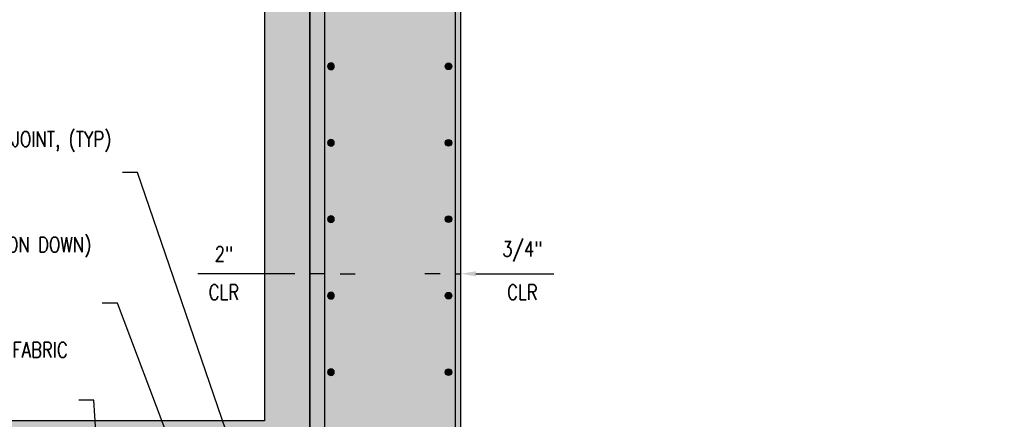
# Model space of a CAD drawing. Header units: inches. Extents: x 588 to 1996, y -67 to 451.
# Tile 15 of 19: x 1277 to 1407, y 30 to 83. Entities that reach past the tile are written whole.
import ezdxf
from ezdxf import colors
from ezdxf.entities.mleader import LeaderData, LeaderLine
from ezdxf.math import Vec2, Vec3

# ---------------------------------------------------------------- set-up
doc = ezdxf.new("R2010")
doc.units = ezdxf.units.IN
doc.header["$MEASUREMENT"] = 0
doc.linetypes.add('CENTER2', pattern=[1.125, 0.75, -0.125, 0.125, -0.125])
for name, color, linetype in [('A-DETL', 3, 'Continuous'), ('A-DETL-WIDE', 5, 'Continuous'), ('A-WALL', 4, 'Continuous'), ('S-ANNO-DIMS', 1, 'Continuous'), ('S-ANNO-NOTE', 2, 'Continuous'), ('S-GRID', 1, 'CENTER2')]:
    doc.layers.add(name, color=color, linetype=linetype)
doc.layers.add('A-WALL-PATT', color=9, linetype='Continuous', true_color=0x808080)
doc.styles.add('Annotative', font='romans.shx', dxfattribs={"width": 0.8, "height": 0.125})
doc.dimstyles.new('Annotative', dxfattribs={"dimscale": 0, "dimtxt": 0.125, "dimasz": 0.125, "dimexe": 0.18, "dimexo": 0.0625, "dimgap": 0.09, "dimtad": 1, "dimdec": 3, "dimzin": 3, "dimdsep": 46, "dimlunit": 4, "dimtxsty": 'Annotative', "dimcen": 0.09, "dimclrt": 2, "dimazin": 2, "dimtfac": 1, "dimtdec": 3, "dimtmove": 0, "dimatfit": 0, "dimfxl": 1, "dimtfill": 1, "dimfrac": 2, "dimtolj": 1, "dimtzin": 0, "dimarcsym": 0})

# ---------------------------------------------------------------- blocks, each defined once
blk = doc.blocks.new('Reinforcing Bar Section_USACE - __7-1491228-INTERIOR COLUMN SECTION')
h = blk.add_hatch()
h.set_pattern_fill('AR-CONC', color=256)
h.set_pattern_definition([(50, (0, 0), (7.172602, -0.62752), [0.75, -8.25]), (355, (0, 0), (-1.387513, 7.52192), [0.6, -6.6]), (100.45144, (0.598, -0.052), (5.78509, 6.8944), [0.6374, -7.01142]), (46.1842, (0, 2), (10.672413, -1.65519), [1.125, -12.375]), (96.6356, (0.889, 1.862), (9.34662, 9.74119), [0.9561, -10.51714]), (351.1842, (0, 2), (9.34662, 9.74119), [0.9, -9.9]), (21, (1, 1.5), (5.96907, -4.02619), [0.75, -8.25]), (326, (1, 1.5), (2.433153, 7.2515), [0.6, -6.6]), (71.45144, (1.4974, 1.1645), (8.402224, 3.22531), [0.6374, -7.01142]), (37.5, (0, 0), (0.1215986, 3.3289385), [0, -6.52, 0, -6.7, 0, -6.625]), (7.5, (0, 0), (2.630695, 3.944117), [0, -3.82, 0, -6.37, 0, -2.525]), (327.5, (-2.23, 0), (5.3382244, -0.2255487), [0, -2.5, 0, -7.8, 0, -10.35]), (317.5, (-3.23, 0), (5.831862, 1.00105), [0, -3.25, 0, -5.18, 0, -7.35])])
h.paths.add_polyline_path([(-1272.16, 169.11, 1), (-1273.04, 169.11, 1)])
h = blk.add_hatch(color=256)
h.dxf.hatch_style = 1
h.paths.add_polyline_path([(-1272.16, 169.11, 1), (-1273.04, 169.11, 1)])
blk.add_circle((-1272.6, 169.11), 0.438)
blk = doc.blocks.new('*D79')
at = {"layer": 'Defpoints', "color": 0, "transparency": 16777216}
for p in [(1315.17, 49.59), (1315.17, 46.69), (1317.17, 46.69)]:
    blk.add_point(p, dxfattribs=at)
at = {"layer": 'S-ANNO-DIMS', "color": 0, "lineweight": -2, "transparency": 16777216}
for p, q in [((1313.17, 49.59), (1300.34, 49.59)), ((1317.17, 49.59), (1315.17, 49.59)), ((1319.17, 49.59), (1321.17, 49.59))]:
    blk.add_line(p, q, dxfattribs=at)
at = {"layer": 'S-ANNO-DIMS', "color": 0, "transparency": 16777216}
for points in [[(1313.17, 49.92), (1313.17, 49.25), (1315.17, 49.59)], [(1319.17, 49.92), (1319.17, 49.25), (1317.17, 49.59)]]:
    blk.add_solid(points, dxfattribs=at)
at = {"layer": 'S-ANNO-DIMS', "color": 2, "transparency": 16777216, "char_height": 2, "attachment_point": 5, "style": 'Annotative', "bg_fill": 3, "box_fill_scale": 1.25, "bg_fill_color": 256, "bg_fill_true_color": 13158600, "bg_fill_transparency": 0}
for s, insert in [('\\A1;2"', (1303.8, 52.22)), ('\\A1;CLR', (1303.8, 47.15))]:
    blk.add_mtext(s, dxfattribs=dict(at, insert=insert))
blk = doc.blocks.new('*D80')
at = {"layer": 'Defpoints', "color": 0, "transparency": 16777216}
for p in [(1335.17, 49.59), (1334.42, 46.69), (1335.17, 46.69)]:
    blk.add_point(p, dxfattribs=at)
at = {"layer": 'S-ANNO-DIMS', "color": 0, "lineweight": -2, "transparency": 16777216}
for p, q in [((1332.42, 49.59), (1330.42, 49.59)), ((1334.42, 49.59), (1335.17, 49.59)), ((1337.17, 49.59), (1347.46, 49.59))]:
    blk.add_line(p, q, dxfattribs=at)
at = {"layer": 'S-ANNO-DIMS', "color": 0, "transparency": 16777216}
for points in [[(1332.42, 49.92), (1332.42, 49.25), (1334.42, 49.59)], [(1337.17, 49.92), (1337.17, 49.25), (1335.17, 49.59)]]:
    blk.add_solid(points, dxfattribs=at)
at = {"layer": 'S-ANNO-DIMS', "color": 2, "transparency": 16777216, "char_height": 2, "attachment_point": 5, "style": 'Annotative', "bg_fill": 3, "box_fill_scale": 1.25, "bg_fill_color": 256, "bg_fill_true_color": 13158600, "bg_fill_transparency": 0}
for s, insert in [('\\A1;3/4"', (1343.32, 52.55)), ('\\A1;CLR', (1343.32, 47.15))]:
    blk.add_mtext(s, dxfattribs=dict(at, insert=insert))

msp = doc.modelspace()

# ---------------------------------------------------------------- hatches: boundary and pattern name
at = {"layer": 'A-WALL-PATT', "lineweight": -3}
h = msp.add_hatch(dxfattribs=at)
h.set_pattern_fill('AR-CONC', color=8, style=0)
h.set_pattern_definition([(50, (5.0706, 1.25), (7.172602, -0.627521), [0.75, -8.25]), (355, (5.0706, 1.25), (-1.387513, 7.52192), [0.6, -6.6]), (100.45144, (5.668, 1.198), (5.78509, 6.8944), [0.637402, -7.01142]), (46.1842, (5.071, 3.25), (10.672413, -1.655193), [1.125, -12.375]), (96.6356, (5.96, 3.112), (9.34662, 9.741186), [0.9561, -10.51714]), (351.1842, (5.071, 3.25), (9.34662, 9.74119), [0.9, -9.9]), (21, (6.0706, 2.75), (5.96907, -4.02619), [0.75, -8.25]), (326, (6.0706, 2.75), (2.433153, 7.2515), [0.6, -6.6]), (71.45144, (6.568, 2.4145), (8.402224, 3.22531), [0.637402, -7.01142]), (37.5, (5.0706, 1.25), (0.1215986, 3.3289385), [0, -6.52, 0, -6.7, 0, -6.625]), (7.5, (5.0706, 1.25), (2.630695, 3.944117), [0, -3.82, 0, -6.37, 0, -2.525]), (327.5, (2.8406, 1.25), (5.3382244, -0.2255487), [0, -2.5, 0, -7.8, 0, -10.35]), (317.5, (1.8406, 1.25), (5.831862, 1.00105), [0, -3.25, 0, -5.18, 0, -7.35])])
h.paths.add_polyline_path([(1315.8777, 207.625), (1315.1706, 206.9179), (1315.1706, 180.625), (1315.1706, 8.76), (1309.1706, 2.76), (1335.1706, 2.76), (1335.1706, 180.625), (1341.1706, 186.625), (1405.1327, 186.625), (1405.1327, 199.125), (1406.1327, 199.625), (1404.1327, 200.625), (1405.1327, 201.125), (1405.1327, 207.625)])

# ---------------------------------------------------------------- linework, layer by layer
at = {"layer": 'A-DETL-WIDE', "lineweight": -3}
for points in [[(1302.3122, -19.4266), (1311.1706, -19.4266, 0.41421356), (1317.1706, -13.4266), (1317.1706, 178.625)], [(1334.4206, 178.625), (1334.4206, -13.6565, 0.41421356), (1340.4206, -19.6565), (1349.279, -19.6565)]]:
    msp.add_lwpolyline(points, format="xyb", dxfattribs=at)
at = {"layer": 'A-WALL'}
msp.add_lwpolyline([(1315.1706, 180.625), (1315.1706, 8.76), (1309.1706, 2.76), (1335.1706, 2.76), (1335.1706, 180.625)], dxfattribs=at)
at = {"layer": 'S-GRID', "lineweight": -3}
msp.add_line((1335.1706, -4.3605), (1335.1706, 230.2267), dxfattribs=at)

# ---------------------------------------------------------------- block references
at = {"layer": 'A-DETL', "lineweight": -3, "xscale": -1}
for p in [(45.3722, -92.0468), (45.3722, -102.1718), (45.3722, -112.2968), (45.3722, -122.4218), (45.3722, -132.5468)]:
    msp.add_blockref('Reinforcing Bar Section_USACE - __7-1491228-INTERIOR COLUMN SECTION', p, dxfattribs=at)
at = {"layer": 'A-DETL', "lineweight": -3}
for p in [(2606.1455, -92.0468), (2606.1455, -102.1718), (2606.1455, -112.2968), (2606.1455, -122.4218), (2606.1455, -132.5468)]:
    msp.add_blockref('Reinforcing Bar Section_USACE - __7-1491228-INTERIOR COLUMN SECTION', p, dxfattribs=at)

# ---------------------------------------------------------------- leaders
at = {"layer": 'S-ANNO-NOTE', "lineweight": -3}
ml = msp.add_multileader_mtext('Standard', dxfattribs=at)
ml.set_content('6"X6" CHAMFER AT WALL TO SLAB JOINT, (TYP)', color=256, style='Annotative')
ml.set_leader_properties(color=1, linetype='ByLayer', lineweight=-1)
ml.build(insert=Vec2(0, 0))
ml.multileader.update_dxf_attribs({"text_right_attachment_type": 3, "dogleg_length": 0.125, "arrow_head_size": 2, "scale": 16})
ctx = ml.context
ctx.base_point, ctx.scale, ctx.char_height, ctx.arrow_head_size, ctx.landing_gap_size, ctx.plane_origin = Vec3(1257.0861, 67.0843), 16, 2, 2, 1.44, Vec3(1333.1314, -10.1367)
ctx.right_attachment, ctx.text_align_type = 3, 2
notes = []
notes.append((ctx, [(1, (1, 1, 0), (1292.3661, 62.9891), (-1, 0), 2, [(1, [(1311.9887, 5.7509)], 0, [])])]))
ctx.mtext.insert, ctx.mtext.width, ctx.mtext.alignment, ctx.mtext.flow_direction = Vec3(1288.9261, 68.4177), 32.438569, 3, 5
ml = msp.add_multileader_mtext('Standard', dxfattribs=at)
ml.set_content('6" %%C PERFORATED DRAIN PIPE, (PERFORATION DOWN)', color=256, style='Annotative')
ml.set_leader_properties(color=1, linetype='ByLayer', lineweight=-1)
ml.build(insert=Vec2(0, 0))
ml.multileader.update_dxf_attribs({"text_right_attachment_type": 3, "dogleg_length": 0.125, "arrow_head_size": 2, "scale": 16})
ctx = ml.context
ctx.base_point, ctx.scale, ctx.char_height, ctx.arrow_head_size, ctx.landing_gap_size, ctx.plane_origin = Vec3(1259.0629, 53.1157), 16, 2, 2, 1.44, Vec3(1189.5287, 50.1537)
ctx.right_attachment, ctx.text_align_type = 3, 2
notes.append((ctx, [(1, (1, 1, 0), (1289.6952, 45.6872), (-1, 0), 2, [(0, [(1299.9377, 18.6895)], 0, [])])]))
ctx.mtext.insert, ctx.mtext.width, ctx.mtext.defined_height, ctx.mtext.alignment, ctx.mtext.flow_direction = Vec3(1286.2552, 54.4491), 27.781766, 6.5449, 3, 5
ml = msp.add_multileader_mtext('Standard', dxfattribs=at)
ml.set_content('GRAVEL MATERIAL WRAPPED IN FILTER FABRIC', color=256, style='Annotative')
ml.set_leader_properties(color=1, linetype='ByLayer', lineweight=-1)
ml.build(insert=Vec2(0, 0))
ml.multileader.update_dxf_attribs({"text_right_attachment_type": 3, "dogleg_length": 0.125, "arrow_head_size": 2, "scale": 16})
ctx = ml.context
ctx.base_point, ctx.scale, ctx.char_height, ctx.arrow_head_size, ctx.landing_gap_size, ctx.plane_origin = Vec3(1260.9719, 39.509), 16, 2, 2, 1.44, Vec3(1285.2146, 1.5925)
ctx.right_attachment, ctx.text_align_type = 3, 2
notes.append((ctx, [(0, (1, 1, 0), (1286.5757, 32.8423), (-1, 0), 2, [(0, [(1288.7483, -0.2628)], 0, [])])]))
ctx.mtext.insert, ctx.mtext.width, ctx.mtext.alignment, ctx.mtext.flow_direction = Vec3(1283.1357, 40.509), 22.046888, 3, 5
for ctx, leaders in notes:
    for number, flags, end, landing, length, lines in leaders:
        leader = LeaderData()
        leader.index, (leader.has_last_leader_line, leader.has_dogleg_vector, leader.attachment_direction) = number, flags
        leader.last_leader_point, leader.dogleg_vector, leader.dogleg_length = Vec3(end), Vec3(landing), length
        for number, points, colour, breaks in lines:
            line = LeaderLine()
            line.index, line.vertices, line.color, line.breaks = number, Vec3.list(points), colors.encode_raw_color(colour), breaks
            leader.lines.append(line)
        ctx.leaders.append(leader)

# ---------------------------------------------------------------- next in the draw order: dimensions: what is measured, and where the dimension line sits
at = {"layer": 'S-ANNO-DIMS'}
dim = msp.add_linear_dim(base=(1315.1706, 49.5858), p1=(1317.1706, 46.6875), p2=(1315.1706, 46.6875), text='<>\\XCLR', dimstyle='Annotative', override={"dimpost": '\\X', "dimse1": 1, "dimse2": 1}, dxfattribs=at)
dim.commit()
dim.dimension.update_dxf_attribs({"geometry": '*D79', "text_midpoint": (1303.7954, 49.5858), "dimtype": 160})
dim = msp.add_linear_dim(base=(1335.1706, 49.5858), p1=(1334.4206, 46.6875), p2=(1335.1706, 46.6875), text='<>\\XCLR', dimstyle='Annotative', override={"dimpost": '\\X', "dimse1": 1, "dimse2": 1}, dxfattribs=at)
dim.commit()
dim.dimension.update_dxf_attribs({"geometry": '*D80', "text_midpoint": (1343.3154, 49.5858)})

# ---------------------------------------------------------------- next in the draw order: hatches: boundary and pattern name
at = {"layer": 'A-WALL-PATT', "lineweight": -3}
h = msp.add_hatch(dxfattribs=at)
h.set_pattern_fill('AR-SAND', color=8)
h.set_pattern_definition([(37.5, (-1e-13, 1.25), (-0.0629934, 1.9268238), [0, -1.52, 0, -1.7, 0, -1.625]), (7.5, (-1e-13, 1.25), (1.7697767, 2.822146), [0, -0.82, 0, -1.37, 0, -0.525]), (327.5, (-1.23, 1.25), (3.1141419, 0.005659), [0, -0.5, 0, -1.8, 0, -2.35]), (317.5, (-1.23, 1.25), (3.0061266, 0.8776756), [0, -0.25, 0, -1.18, 0, -1.35])])
h.paths.add_polyline_path([(1315.1706, 24.1222), (1315.1706, 206.9179), (1315.8777, 207.625), (1407.1197, 207.625), (1407.1197, 213.625), (1309.1706, 213.625), (1309.1706, 30.1222), (1306.6853, 30.1222), (1266.7431, 30.1222), (1266.7431, -27.2504), (1272.7331, -27.2504), (1272.7331, 24.1222)])

# ---------------------------------------------------------------- next in the draw order: linework, layer by layer
at = {"layer": 'A-DETL', "lineweight": -3}
msp.add_lwpolyline([(1315.1706, 24.1222), (1315.1706, 206.9179), (1315.8777, 207.625), (1407.1197, 207.625), (1407.1197, 213.625), (1309.1706, 213.625), (1309.1706, 30.1222), (1306.6853, 30.1222), (1266.7431, 30.1222), (1266.7431, -27.2504), (1272.7331, -27.2504), (1272.7331, 24.1222)], close=True, dxfattribs=at)

doc.saveas('drawing.dxf')
